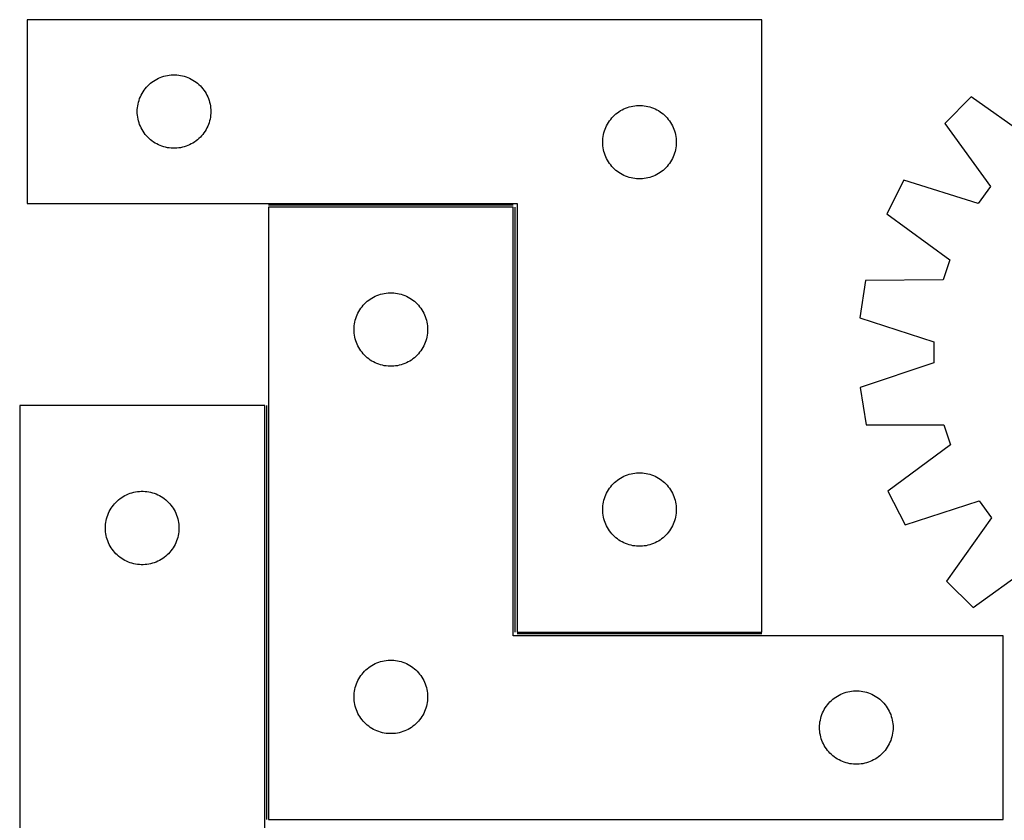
# Model space of a CAD drawing. Header units: millimetres. Extents: x 7 to 1493, y 7 to 2993.
# Tile 6 of 12: x 7 to 408, y 2663 to 2990. Entities that reach past the tile are written whole.
import ezdxf

# ---------------------------------------------------------------- set-up
doc = ezdxf.new("R2010")
doc.units = ezdxf.units.MM
doc.layers.add('COMMON', color=5, linetype='CONTINUOUS', true_color=0x0000ff)
doc.layers.add('CUT', color=7, linetype='CONTINUOUS', true_color=0x000000)

msp = doc.modelspace()

# ---------------------------------------------------------------- linework, layer by layer
at = {"layer": 'COMMON'}
for p, q in [((208.017783, 2913.81131), (108.017783, 2913.81131)), ((208.767784, 2739.56131), (208.767784, 2913.061309)), ((107.267782, 2832.018334), (107.267782, 2663.061309)), ((309.517784, 2738.81131), (209.517784, 2738.81131))]:
    msp.add_line(p, q, dxfattribs=at)
at = {"layer": 'CUT'}
for p, q in [((309.517784, 2989.56131), (9.517784, 2989.56131)), ((9.517784, 2989.56131), (9.517784, 2914.56131)), ((309.517784, 2739.56131), (309.517784, 2989.56131)), ((63.866866, 2965.956169), (64.589648, 2966.228648)), ((64.589648, 2966.228648), (65.3255, 2966.463558)), ((65.3255, 2966.463558), (66.072468, 2966.660276)), ((66.072468, 2966.660276), (66.828573, 2966.818279)), ((66.828573, 2966.818279), (67.591809, 2966.93715)), ((67.591809, 2966.93715), (68.360152, 2967.016573)), ((68.360152, 2967.016573), (69.131565, 2967.056337)), ((69.131565, 2967.056337), (69.904003, 2967.056337)), ((69.904003, 2967.056337), (70.675416, 2967.016573)), ((70.675416, 2967.016573), (71.443759, 2966.93715)), ((71.443759, 2966.93715), (72.206995, 2966.818279)), ((72.206995, 2966.818279), (72.9631, 2966.660276)), ((72.9631, 2966.660276), (73.710069, 2966.463558)), ((73.710069, 2966.463558), (74.44592, 2966.228648)), ((74.44592, 2966.228648), (75.168702, 2965.956169)), ((58.250805, 2961.963592), (58.775501, 2962.530472)), ((58.775501, 2962.530472), (59.328684, 2963.06959)), ((59.328684, 2963.06959), (59.908886, 2963.579517)), ((59.908886, 2963.579517), (60.51457, 2964.058899)), ((60.51457, 2964.058899), (61.144128, 2964.506465)), ((61.144128, 2964.506465), (61.795892, 2964.921029)), ((61.795892, 2964.921029), (62.468133, 2965.301492)), ((62.468133, 2965.301492), (63.159068, 2965.646844)), ((63.159068, 2965.646844), (63.866866, 2965.956169)), ((75.168702, 2965.956169), (75.8765, 2965.646844)), ((75.8765, 2965.646844), (76.567435, 2965.301492)), ((76.567435, 2965.301492), (77.239676, 2964.921029)), ((77.239676, 2964.921029), (77.89144, 2964.506465)), ((77.89144, 2964.506465), (78.520998, 2964.058899)), ((78.520998, 2964.058899), (79.126682, 2963.579517)), ((79.126682, 2963.579517), (79.706884, 2963.06959)), ((79.706884, 2963.06959), (80.260067, 2962.530472)), ((80.260067, 2962.530472), (80.784763, 2961.963592)), ((55.77303, 2958.068119), (56.100478, 2958.767717)), ((56.100478, 2958.767717), (56.463505, 2959.449531)), ((56.463505, 2959.449531), (56.861151, 2960.111753)), ((56.861151, 2960.111753), (57.292359, 2960.752626)), ((57.292359, 2960.752626), (57.755987, 2961.370452)), ((57.755987, 2961.370452), (58.250805, 2961.963592)), ((80.784763, 2961.963592), (81.279581, 2961.370452)), ((81.279581, 2961.370452), (81.743209, 2960.752626)), ((81.743209, 2960.752626), (82.174417, 2960.111753)), ((82.174417, 2960.111753), (82.572063, 2959.449531)), ((82.572063, 2959.449531), (82.93509, 2958.767717)), ((82.93509, 2958.767717), (83.262538, 2958.068119)), ((394.941528, 2958.083514), (384.104419, 2947.161627)), ((420.81405, 2939.655617), (394.941528, 2958.083514)), ((54.597286, 2953.603625), (54.696466, 2954.369669)), ((54.696466, 2954.369669), (54.834949, 2955.129591)), ((54.834949, 2955.129591), (55.012368, 2955.881377)), ((55.012368, 2955.881377), (55.228253, 2956.623032)), ((55.228253, 2956.623032), (55.482032, 2957.352591)), ((55.482032, 2957.352591), (55.77303, 2958.068119)), ((83.262538, 2958.068119), (83.553536, 2957.352591)), ((83.553536, 2957.352591), (83.807315, 2956.623032)), ((83.807315, 2956.623032), (84.0232, 2955.881377)), ((84.0232, 2955.881377), (84.200619, 2955.129591)), ((84.200619, 2955.129591), (84.339102, 2954.369669)), ((84.339102, 2954.369669), (84.438282, 2953.603625)), ((255.3255, 2953.963558), (256.072468, 2954.160276)), ((256.072468, 2954.160276), (256.828573, 2954.318279)), ((256.828573, 2954.318279), (257.591809, 2954.43715)), ((257.591809, 2954.43715), (258.360152, 2954.516573)), ((258.360152, 2954.516573), (259.131565, 2954.556337)), ((259.131565, 2954.556337), (259.904003, 2954.556337)), ((259.904003, 2954.556337), (260.675416, 2954.516573)), ((260.675416, 2954.516573), (261.443759, 2954.43715)), ((261.443759, 2954.43715), (262.206995, 2954.318279)), ((262.206995, 2954.318279), (262.9631, 2954.160276)), ((262.9631, 2954.160276), (263.710069, 2953.963558)), ((54.517784, 2952.06131), (54.537673, 2952.833491)), ((54.537673, 2951.289129), (54.517784, 2952.06131)), ((54.537673, 2952.833491), (54.597286, 2953.603625)), ((54.597286, 2950.518995), (54.537673, 2951.289129)), ((54.696466, 2949.752951), (54.597286, 2950.518995)), ((84.438282, 2950.518995), (84.339102, 2949.752951)), ((84.438282, 2953.603625), (84.497895, 2952.833491)), ((84.497895, 2951.289129), (84.438282, 2950.518995)), ((84.497895, 2952.833491), (84.517784, 2952.06131)), ((84.517784, 2952.06131), (84.497895, 2951.289129)), ((248.775501, 2950.030472), (249.328684, 2950.56959)), ((249.328684, 2950.56959), (249.908886, 2951.079517)), ((249.908886, 2951.079517), (250.51457, 2951.558899)), ((250.51457, 2951.558899), (251.144128, 2952.006465)), ((251.144128, 2952.006465), (251.795892, 2952.421029)), ((251.795892, 2952.421029), (252.468133, 2952.801492)), ((252.468133, 2952.801492), (253.159068, 2953.146844)), ((253.159068, 2953.146844), (253.866866, 2953.456169)), ((253.866866, 2953.456169), (254.589648, 2953.728648)), ((254.589648, 2953.728648), (255.3255, 2953.963558)), ((263.710069, 2953.963558), (264.44592, 2953.728648)), ((264.44592, 2953.728648), (265.168702, 2953.456169)), ((265.168702, 2953.456169), (265.8765, 2953.146844)), ((265.8765, 2953.146844), (266.567435, 2952.801492)), ((266.567435, 2952.801492), (267.239676, 2952.421029)), ((267.239676, 2952.421029), (267.89144, 2952.006465)), ((267.89144, 2952.006465), (268.520998, 2951.558899)), ((268.520998, 2951.558899), (269.126682, 2951.079517)), ((269.126682, 2951.079517), (269.706884, 2950.56959)), ((269.706884, 2950.56959), (270.260067, 2950.030472)), ((54.834949, 2948.993029), (54.696466, 2949.752951)), ((55.012368, 2948.241243), (54.834949, 2948.993029)), ((55.228253, 2947.499587), (55.012368, 2948.241243)), ((55.482032, 2946.770029), (55.228253, 2947.499587)), ((55.77303, 2946.054501), (55.482032, 2946.770029)), ((56.100478, 2945.354903), (55.77303, 2946.054501)), ((83.262538, 2946.054501), (82.93509, 2945.354903)), ((83.553536, 2946.770029), (83.262538, 2946.054501)), ((83.807315, 2947.499587), (83.553536, 2946.770029)), ((84.0232, 2948.241243), (83.807315, 2947.499587)), ((84.200619, 2948.993029), (84.0232, 2948.241243)), ((84.339102, 2949.752951), (84.200619, 2948.993029)), ((245.77303, 2945.568119), (246.100478, 2946.267717)), ((246.100478, 2946.267717), (246.463505, 2946.949531)), ((246.463505, 2946.949531), (246.861151, 2947.611753)), ((246.861151, 2947.611753), (247.292359, 2948.252626)), ((247.292359, 2948.252626), (247.755987, 2948.870452)), ((247.755987, 2948.870452), (248.250805, 2949.463592)), ((248.250805, 2949.463592), (248.775501, 2950.030472)), ((270.260067, 2950.030472), (270.784763, 2949.463592)), ((270.784763, 2949.463592), (271.279581, 2948.870452)), ((271.279581, 2948.870452), (271.743209, 2948.252626)), ((271.743209, 2948.252626), (272.174417, 2947.611753)), ((272.174417, 2947.611753), (272.572063, 2946.949531)), ((272.572063, 2946.949531), (272.93509, 2946.267717)), ((272.93509, 2946.267717), (273.262538, 2945.568119)), ((384.104419, 2947.161627), (402.733359, 2921.433485)), ((56.463505, 2944.673089), (56.100478, 2945.354903)), ((56.861151, 2944.010867), (56.463505, 2944.673089)), ((57.292359, 2943.369993), (56.861151, 2944.010867)), ((57.755987, 2942.752168), (57.292359, 2943.369993)), ((58.250805, 2942.159028), (57.755987, 2942.752168)), ((58.775501, 2941.592148), (58.250805, 2942.159028)), ((80.784763, 2942.159028), (80.260067, 2941.592148)), ((81.279581, 2942.752168), (80.784763, 2942.159028)), ((81.743209, 2943.369993), (81.279581, 2942.752168)), ((82.174417, 2944.010867), (81.743209, 2943.369993)), ((82.572063, 2944.673089), (82.174417, 2944.010867)), ((82.93509, 2945.354903), (82.572063, 2944.673089)), ((244.696466, 2941.869669), (244.834949, 2942.629591)), ((244.834949, 2942.629591), (245.012368, 2943.381377)), ((245.012368, 2943.381377), (245.228253, 2944.123032)), ((245.228253, 2944.123032), (245.482032, 2944.852591)), ((245.482032, 2944.852591), (245.77303, 2945.568119)), ((273.262538, 2945.568119), (273.553536, 2944.852591)), ((273.553536, 2944.852591), (273.807315, 2944.123032)), ((273.807315, 2944.123032), (274.0232, 2943.381377)), ((274.0232, 2943.381377), (274.200619, 2942.629591)), ((274.200619, 2942.629591), (274.339102, 2941.869669)), ((59.328684, 2941.053029), (58.775501, 2941.592148)), ((59.908886, 2940.543103), (59.328684, 2941.053029)), ((60.51457, 2940.063721), (59.908886, 2940.543103)), ((61.144128, 2939.616155), (60.51457, 2940.063721)), ((61.795892, 2939.201591), (61.144128, 2939.616155)), ((62.468133, 2938.821128), (61.795892, 2939.201591)), ((63.159068, 2938.475776), (62.468133, 2938.821128)), ((63.866866, 2938.16645), (63.159068, 2938.475776)), ((64.589648, 2937.893972), (63.866866, 2938.16645)), ((75.168702, 2938.16645), (74.44592, 2937.893972)), ((75.8765, 2938.475776), (75.168702, 2938.16645)), ((76.567435, 2938.821128), (75.8765, 2938.475776)), ((77.239676, 2939.201591), (76.567435, 2938.821128)), ((77.89144, 2939.616155), (77.239676, 2939.201591)), ((78.520998, 2940.063721), (77.89144, 2939.616155)), ((79.126682, 2940.543103), (78.520998, 2940.063721)), ((79.706884, 2941.053029), (79.126682, 2940.543103)), ((80.260067, 2941.592148), (79.706884, 2941.053029)), ((244.517784, 2939.56131), (244.537673, 2940.333491)), ((244.537673, 2938.789129), (244.517784, 2939.56131)), ((244.537673, 2940.333491), (244.597286, 2941.103625)), ((244.597286, 2938.018995), (244.537673, 2938.789129)), ((244.597286, 2941.103625), (244.696466, 2941.869669)), ((244.696466, 2937.252951), (244.597286, 2938.018995)), ((274.339102, 2941.869669), (274.438282, 2941.103625)), ((274.438282, 2938.018995), (274.339102, 2937.252951)), ((274.438282, 2941.103625), (274.497895, 2940.333491)), ((274.497895, 2938.789129), (274.438282, 2938.018995)), ((274.497895, 2940.333491), (274.517784, 2939.56131)), ((274.517784, 2939.56131), (274.497895, 2938.789129)), ((65.3255, 2937.659062), (64.589648, 2937.893972)), ((66.072468, 2937.462344), (65.3255, 2937.659062)), ((66.828573, 2937.304341), (66.072468, 2937.462344)), ((67.591809, 2937.18547), (66.828573, 2937.304341)), ((68.360152, 2937.106047), (67.591809, 2937.18547)), ((69.131565, 2937.066283), (68.360152, 2937.106047)), ((69.904003, 2937.066283), (69.131565, 2937.066283)), ((70.675416, 2937.106047), (69.904003, 2937.066283)), ((71.443759, 2937.18547), (70.675416, 2937.106047)), ((72.206995, 2937.304341), (71.443759, 2937.18547)), ((72.9631, 2937.462344), (72.206995, 2937.304341)), ((73.710069, 2937.659062), (72.9631, 2937.462344)), ((74.44592, 2937.893972), (73.710069, 2937.659062)), ((244.834949, 2936.493029), (244.696466, 2937.252951)), ((245.012368, 2935.741243), (244.834949, 2936.493029)), ((245.228253, 2934.999587), (245.012368, 2935.741243)), ((245.482032, 2934.270029), (245.228253, 2934.999587)), ((245.77303, 2933.554501), (245.482032, 2934.270029)), ((273.553536, 2934.270029), (273.262538, 2933.554501)), ((273.807315, 2934.999587), (273.553536, 2934.270029)), ((274.0232, 2935.741243), (273.807315, 2934.999587)), ((274.200619, 2936.493029), (274.0232, 2935.741243)), ((274.339102, 2937.252951), (274.200619, 2936.493029)), ((246.100478, 2932.854903), (245.77303, 2933.554501)), ((246.463505, 2932.173089), (246.100478, 2932.854903)), ((246.861151, 2931.510867), (246.463505, 2932.173089)), ((247.292359, 2930.869993), (246.861151, 2931.510867)), ((247.755987, 2930.252168), (247.292359, 2930.869993)), ((248.250805, 2929.659028), (247.755987, 2930.252168)), ((271.279581, 2930.252168), (270.784763, 2929.659028)), ((271.743209, 2930.869993), (271.279581, 2930.252168)), ((272.174417, 2931.510867), (271.743209, 2930.869993)), ((272.572063, 2932.173089), (272.174417, 2931.510867)), ((272.93509, 2932.854903), (272.572063, 2932.173089)), ((273.262538, 2933.554501), (272.93509, 2932.854903)), ((248.775501, 2929.092148), (248.250805, 2929.659028)), ((249.328684, 2928.553029), (248.775501, 2929.092148)), ((249.908886, 2928.043103), (249.328684, 2928.553029)), ((250.51457, 2927.563721), (249.908886, 2928.043103)), ((251.144128, 2927.116155), (250.51457, 2927.563721)), ((251.795892, 2926.701591), (251.144128, 2927.116155)), ((252.468133, 2926.321128), (251.795892, 2926.701591)), ((253.159068, 2925.975776), (252.468133, 2926.321128)), ((253.866866, 2925.66645), (253.159068, 2925.975776)), ((265.8765, 2925.975776), (265.168702, 2925.66645)), ((266.567435, 2926.321128), (265.8765, 2925.975776)), ((267.239676, 2926.701591), (266.567435, 2926.321128)), ((267.89144, 2927.116155), (267.239676, 2926.701591)), ((268.520998, 2927.563721), (267.89144, 2927.116155)), ((269.126682, 2928.043103), (268.520998, 2927.563721)), ((269.706884, 2928.553029), (269.126682, 2928.043103)), ((270.260067, 2929.092148), (269.706884, 2928.553029)), ((270.784763, 2929.659028), (270.260067, 2929.092148)), ((254.589648, 2925.393972), (253.866866, 2925.66645)), ((255.3255, 2925.159062), (254.589648, 2925.393972)), ((256.072468, 2924.962344), (255.3255, 2925.159062)), ((256.828573, 2924.804341), (256.072468, 2924.962344)), ((257.591809, 2924.68547), (256.828573, 2924.804341)), ((258.360152, 2924.606047), (257.591809, 2924.68547)), ((259.131565, 2924.566283), (258.360152, 2924.606047)), ((259.904003, 2924.566283), (259.131565, 2924.566283)), ((260.675416, 2924.606047), (259.904003, 2924.566283)), ((261.443759, 2924.68547), (260.675416, 2924.606047)), ((262.206995, 2924.804341), (261.443759, 2924.68547)), ((262.9631, 2924.962344), (262.206995, 2924.804341)), ((263.710069, 2925.159062), (262.9631, 2924.962344)), ((264.44592, 2925.393972), (263.710069, 2925.159062)), ((265.168702, 2925.66645), (264.44592, 2925.393972)), ((367.419788, 2924.008034), (360.488132, 2910.271851)), ((397.720551, 2914.477112), (367.419788, 2924.008034)), ((402.733359, 2921.433485), (397.720551, 2914.477112)), ((9.517784, 2914.56131), (209.517784, 2914.56131)), ((209.517784, 2914.56131), (209.517784, 2739.56131)), ((208.017783, 2913.061309), (108.017783, 2913.061309)), ((108.017783, 2913.061309), (108.017783, 2663.061309)), ((208.017783, 2738.061309), (208.017783, 2913.061309)), ((360.488132, 2910.271851), (386.155741, 2891.559593)), ((386.155741, 2891.559593), (383.537915, 2883.394646)), ((351.774959, 2883.095641), (349.427277, 2867.889756)), ((383.537915, 2883.394646), (351.774959, 2883.095641)), ((154.572467, 2877.660275), (155.328572, 2877.818278)), ((155.328572, 2877.818278), (156.091808, 2877.937149)), ((156.091808, 2877.937149), (156.860151, 2878.016572)), ((156.860151, 2878.016572), (157.631564, 2878.056336)), ((157.631564, 2878.056336), (158.404002, 2878.056336)), ((158.404002, 2878.056336), (159.175415, 2878.016572)), ((159.175415, 2878.016572), (159.943758, 2877.937149)), ((159.943758, 2877.937149), (160.706994, 2877.818278)), ((160.706994, 2877.818278), (161.463099, 2877.660275)), ((147.2755, 2873.530471), (147.828683, 2874.069589)), ((147.828683, 2874.069589), (148.408885, 2874.579516)), ((148.408885, 2874.579516), (149.014569, 2875.058898)), ((149.014569, 2875.058898), (149.644127, 2875.506464)), ((149.644127, 2875.506464), (150.295891, 2875.921028)), ((150.295891, 2875.921028), (150.968132, 2876.301491)), ((150.968132, 2876.301491), (151.659067, 2876.646843)), ((151.659067, 2876.646843), (152.366865, 2876.956168)), ((152.366865, 2876.956168), (153.089647, 2877.228647)), ((153.089647, 2877.228647), (153.825499, 2877.463557)), ((153.825499, 2877.463557), (154.572467, 2877.660275)), ((161.463099, 2877.660275), (162.210068, 2877.463557)), ((162.210068, 2877.463557), (162.945919, 2877.228647)), ((162.945919, 2877.228647), (163.668701, 2876.956168)), ((163.668701, 2876.956168), (164.376499, 2876.646843)), ((164.376499, 2876.646843), (165.067434, 2876.301491)), ((165.067434, 2876.301491), (165.739675, 2875.921028)), ((165.739675, 2875.921028), (166.391439, 2875.506464)), ((166.391439, 2875.506464), (167.020997, 2875.058898)), ((167.020997, 2875.058898), (167.626681, 2874.579516)), ((167.626681, 2874.579516), (168.206883, 2874.069589)), ((168.206883, 2874.069589), (168.760066, 2873.530471)), ((144.273029, 2869.068118), (144.600477, 2869.767716)), ((144.600477, 2869.767716), (144.963504, 2870.44953)), ((144.963504, 2870.44953), (145.36115, 2871.111752)), ((145.36115, 2871.111752), (145.792358, 2871.752625)), ((145.792358, 2871.752625), (146.255986, 2872.370451)), ((146.255986, 2872.370451), (146.750804, 2872.963591)), ((146.750804, 2872.963591), (147.2755, 2873.530471)), ((168.760066, 2873.530471), (169.284762, 2872.963591)), ((169.284762, 2872.963591), (169.77958, 2872.370451)), ((169.77958, 2872.370451), (170.243208, 2871.752625)), ((170.243208, 2871.752625), (170.674416, 2871.111752)), ((170.674416, 2871.111752), (171.072062, 2870.44953)), ((171.072062, 2870.44953), (171.435089, 2869.767716)), ((171.435089, 2869.767716), (171.762537, 2869.068118)), ((143.196465, 2865.369668), (143.334948, 2866.12959)), ((143.334948, 2866.12959), (143.512367, 2866.881376)), ((143.512367, 2866.881376), (143.728252, 2867.623031)), ((143.728252, 2867.623031), (143.982031, 2868.35259)), ((143.982031, 2868.35259), (144.273029, 2869.068118)), ((171.762537, 2869.068118), (172.053535, 2868.35259)), ((172.053535, 2868.35259), (172.307314, 2867.623031)), ((172.307314, 2867.623031), (172.523199, 2866.881376)), ((172.523199, 2866.881376), (172.700618, 2866.12959)), ((172.700618, 2866.12959), (172.839101, 2865.369668)), ((349.427277, 2867.889756), (379.621029, 2858.025068)), ((143.017783, 2863.061309), (143.037672, 2863.83349)), ((143.037672, 2862.289128), (143.017783, 2863.061309)), ((143.037672, 2863.83349), (143.097285, 2864.603624)), ((143.097285, 2861.518994), (143.037672, 2862.289128)), ((143.097285, 2864.603624), (143.196465, 2865.369668)), ((172.839101, 2865.369668), (172.938281, 2864.603624)), ((172.938281, 2864.603624), (172.997894, 2863.83349)), ((172.997894, 2862.289128), (172.938281, 2861.518994)), ((172.997894, 2863.83349), (173.017783, 2863.061309)), ((173.017783, 2863.061309), (172.997894, 2862.289128)), ((143.196465, 2860.75295), (143.097285, 2861.518994)), ((143.334948, 2859.993028), (143.196465, 2860.75295)), ((143.512367, 2859.241242), (143.334948, 2859.993028)), ((143.728252, 2858.499586), (143.512367, 2859.241242)), ((143.982031, 2857.770028), (143.728252, 2858.499586)), ((144.273029, 2857.0545), (143.982031, 2857.770028)), ((172.053535, 2857.770028), (171.762537, 2857.0545)), ((172.307314, 2858.499586), (172.053535, 2857.770028)), ((172.523199, 2859.241242), (172.307314, 2858.499586)), ((172.700618, 2859.993028), (172.523199, 2859.241242)), ((172.839101, 2860.75295), (172.700618, 2859.993028)), ((172.938281, 2861.518994), (172.839101, 2860.75295)), ((379.621029, 2858.025068), (379.654436, 2849.450789)), ((144.600477, 2856.354902), (144.273029, 2857.0545)), ((144.963504, 2855.673088), (144.600477, 2856.354902)), ((145.36115, 2855.010866), (144.963504, 2855.673088)), ((145.792358, 2854.369992), (145.36115, 2855.010866)), ((146.255986, 2853.752167), (145.792358, 2854.369992)), ((146.750804, 2853.159027), (146.255986, 2853.752167)), ((169.77958, 2853.752167), (169.284762, 2853.159027)), ((170.243208, 2854.369992), (169.77958, 2853.752167)), ((170.674416, 2855.010866), (170.243208, 2854.369992)), ((171.072062, 2855.673088), (170.674416, 2855.010866)), ((171.435089, 2856.354902), (171.072062, 2855.673088)), ((171.762537, 2857.0545), (171.435089, 2856.354902)), ((147.2755, 2852.592147), (146.750804, 2853.159027)), ((147.828683, 2852.053028), (147.2755, 2852.592147)), ((148.408885, 2851.543102), (147.828683, 2852.053028)), ((149.014569, 2851.06372), (148.408885, 2851.543102)), ((149.644127, 2850.616154), (149.014569, 2851.06372)), ((150.295891, 2850.20159), (149.644127, 2850.616154)), ((150.968132, 2849.821127), (150.295891, 2850.20159)), ((151.659067, 2849.475775), (150.968132, 2849.821127)), ((165.067434, 2849.821127), (164.376499, 2849.475775)), ((165.739675, 2850.20159), (165.067434, 2849.821127)), ((166.391439, 2850.616154), (165.739675, 2850.20159)), ((167.020997, 2851.06372), (166.391439, 2850.616154)), ((167.626681, 2851.543102), (167.020997, 2851.06372)), ((168.206883, 2852.053028), (167.626681, 2851.543102)), ((168.760066, 2852.592147), (168.206883, 2852.053028)), ((169.284762, 2853.159027), (168.760066, 2852.592147)), ((152.366865, 2849.166449), (151.659067, 2849.475775)), ((153.089647, 2848.893971), (152.366865, 2849.166449)), ((153.825499, 2848.659061), (153.089647, 2848.893971)), ((154.572467, 2848.462343), (153.825499, 2848.659061)), ((155.328572, 2848.30434), (154.572467, 2848.462343)), ((156.091808, 2848.185469), (155.328572, 2848.30434)), ((156.860151, 2848.106046), (156.091808, 2848.185469)), ((157.631564, 2848.066282), (156.860151, 2848.106046)), ((158.404002, 2848.066282), (157.631564, 2848.066282)), ((159.175415, 2848.106046), (158.404002, 2848.066282)), ((159.943758, 2848.185469), (159.175415, 2848.106046)), ((160.706994, 2848.30434), (159.943758, 2848.185469)), ((161.463099, 2848.462343), (160.706994, 2848.30434)), ((162.210068, 2848.659061), (161.463099, 2848.462343)), ((162.945919, 2848.893971), (162.210068, 2848.659061)), ((163.668701, 2849.166449), (162.945919, 2848.893971)), ((164.376499, 2849.475775), (163.668701, 2849.166449)), ((379.654436, 2849.450789), (349.538468, 2839.351125)), ((349.538468, 2839.351125), (352.004566, 2824.163995)), ((106.517782, 2832.018334), (6.517782, 2832.018334)), ((6.517782, 2832.018334), (6.517782, 2582.018334)), ((106.517782, 2657.018334), (106.517782, 2832.018334)), ((352.004566, 2824.163995), (383.768887, 2824.112502)), ((383.768887, 2824.112502), (386.450257, 2815.968201)), ((386.450257, 2815.968201), (360.929237, 2797.056504)), ((249.908886, 2801.079517), (250.51457, 2801.558899)), ((250.51457, 2801.558899), (251.144128, 2802.006465)), ((251.144128, 2802.006465), (251.795892, 2802.421029)), ((251.795892, 2802.421029), (252.468133, 2802.801492)), ((252.468133, 2802.801492), (253.159068, 2803.146844)), ((253.159068, 2803.146844), (253.866866, 2803.456169)), ((253.866866, 2803.456169), (254.589648, 2803.728648)), ((254.589648, 2803.728648), (255.3255, 2803.963558)), ((255.3255, 2803.963558), (256.072468, 2804.160276)), ((256.072468, 2804.160276), (256.828573, 2804.318279)), ((256.828573, 2804.318279), (257.591809, 2804.43715)), ((257.591809, 2804.43715), (258.360152, 2804.516573)), ((258.360152, 2804.516573), (259.131565, 2804.556337)), ((259.131565, 2804.556337), (259.904003, 2804.556337)), ((259.904003, 2804.556337), (260.675416, 2804.516573)), ((260.675416, 2804.516573), (261.443759, 2804.43715)), ((261.443759, 2804.43715), (262.206995, 2804.318279)), ((262.206995, 2804.318279), (262.9631, 2804.160276)), ((262.9631, 2804.160276), (263.710069, 2803.963558)), ((263.710069, 2803.963558), (264.44592, 2803.728648)), ((264.44592, 2803.728648), (265.168702, 2803.456169)), ((265.168702, 2803.456169), (265.8765, 2803.146844)), ((265.8765, 2803.146844), (266.567435, 2802.801492)), ((266.567435, 2802.801492), (267.239676, 2802.421029)), ((267.239676, 2802.421029), (267.89144, 2802.006465)), ((267.89144, 2802.006465), (268.520998, 2801.558899)), ((268.520998, 2801.558899), (269.126682, 2801.079517)), ((246.463505, 2796.949531), (246.861151, 2797.611753)), ((246.861151, 2797.611753), (247.292359, 2798.252626)), ((247.292359, 2798.252626), (247.755987, 2798.870452)), ((247.755987, 2798.870452), (248.250805, 2799.463592)), ((248.250805, 2799.463592), (248.775501, 2800.030472)), ((248.775501, 2800.030472), (249.328684, 2800.56959)), ((249.328684, 2800.56959), (249.908886, 2801.079517)), ((269.126682, 2801.079517), (269.706884, 2800.56959)), ((269.706884, 2800.56959), (270.260067, 2800.030472)), ((270.260067, 2800.030472), (270.784763, 2799.463592)), ((270.784763, 2799.463592), (271.279581, 2798.870452)), ((271.279581, 2798.870452), (271.743209, 2798.252626)), ((271.743209, 2798.252626), (272.174417, 2797.611753)), ((272.174417, 2797.611753), (272.572063, 2796.949531)), ((46.328682, 2793.026615), (46.908884, 2793.536541)), ((46.908884, 2793.536541), (47.514568, 2794.015923)), ((47.514568, 2794.015923), (48.144126, 2794.46349)), ((48.144126, 2794.46349), (48.79589, 2794.878054)), ((48.79589, 2794.878054), (49.468131, 2795.258516)), ((49.468131, 2795.258516), (50.159066, 2795.603868)), ((50.159066, 2795.603868), (50.866864, 2795.913194)), ((50.866864, 2795.913194), (51.589646, 2796.185673)), ((51.589646, 2796.185673), (52.325498, 2796.420583)), ((52.325498, 2796.420583), (53.072466, 2796.6173)), ((53.072466, 2796.6173), (53.828571, 2796.775304)), ((53.828571, 2796.775304), (54.591807, 2796.894175)), ((54.591807, 2796.894175), (55.36015, 2796.973597)), ((55.36015, 2796.973597), (56.131563, 2797.013361)), ((56.131563, 2797.013361), (56.904001, 2797.013361)), ((56.904001, 2797.013361), (57.675414, 2796.973597)), ((57.675414, 2796.973597), (58.443757, 2796.894175)), ((58.443757, 2796.894175), (59.206993, 2796.775304)), ((59.206993, 2796.775304), (59.963098, 2796.6173)), ((59.963098, 2796.6173), (60.710067, 2796.420583)), ((60.710067, 2796.420583), (61.445918, 2796.185673)), ((61.445918, 2796.185673), (62.1687, 2795.913194)), ((62.1687, 2795.913194), (62.876498, 2795.603868)), ((62.876498, 2795.603868), (63.567433, 2795.258516)), ((63.567433, 2795.258516), (64.239674, 2794.878054)), ((64.239674, 2794.878054), (64.891438, 2794.46349)), ((64.891438, 2794.46349), (65.520996, 2794.015923)), ((65.520996, 2794.015923), (66.12668, 2793.536541)), ((66.12668, 2793.536541), (66.706882, 2793.026615)), ((244.834949, 2792.629591), (245.012368, 2793.381377)), ((245.012368, 2793.381377), (245.228253, 2794.123032)), ((245.228253, 2794.123032), (245.482032, 2794.852591)), ((245.482032, 2794.852591), (245.77303, 2795.568119)), ((245.77303, 2795.568119), (246.100478, 2796.267717)), ((246.100478, 2796.267717), (246.463505, 2796.949531)), ((272.572063, 2796.949531), (272.93509, 2796.267717)), ((272.93509, 2796.267717), (273.262538, 2795.568119)), ((273.262538, 2795.568119), (273.553536, 2794.852591)), ((273.553536, 2794.852591), (273.807315, 2794.123032)), ((273.807315, 2794.123032), (274.0232, 2793.381377)), ((274.0232, 2793.381377), (274.200619, 2792.629591)), ((360.929237, 2797.056504), (367.967717, 2783.374752)), ((43.100476, 2788.724741), (43.463503, 2789.406555)), ((43.463503, 2789.406555), (43.861149, 2790.068777)), ((43.861149, 2790.068777), (44.292357, 2790.709651)), ((44.292357, 2790.709651), (44.755985, 2791.327477)), ((44.755985, 2791.327477), (45.250803, 2791.920616)), ((45.250803, 2791.920616), (45.775499, 2792.487497)), ((45.775499, 2792.487497), (46.328682, 2793.026615)), ((66.706882, 2793.026615), (67.260065, 2792.487497)), ((67.260065, 2792.487497), (67.784761, 2791.920616)), ((67.784761, 2791.920616), (68.279579, 2791.327477)), ((68.279579, 2791.327477), (68.743207, 2790.709651)), ((68.743207, 2790.709651), (69.174415, 2790.068777)), ((69.174415, 2790.068777), (69.572061, 2789.406555)), ((69.572061, 2789.406555), (69.935088, 2788.724741)), ((244.517784, 2789.56131), (244.537673, 2790.333491)), ((244.537673, 2788.789129), (244.517784, 2789.56131)), ((244.537673, 2790.333491), (244.597286, 2791.103625)), ((244.597286, 2791.103625), (244.696466, 2791.869669)), ((244.696466, 2791.869669), (244.834949, 2792.629591)), ((274.200619, 2792.629591), (274.339102, 2791.869669)), ((274.339102, 2791.869669), (274.438282, 2791.103625)), ((274.438282, 2791.103625), (274.497895, 2790.333491)), ((274.497895, 2790.333491), (274.517784, 2789.56131)), ((274.517784, 2789.56131), (274.497895, 2788.789129)), ((367.967717, 2783.374752), (398.193294, 2793.141494)), ((398.193294, 2793.141494), (403.260155, 2786.224393)), ((41.834947, 2785.086615), (42.012366, 2785.838401)), ((42.012366, 2785.838401), (42.228251, 2786.580057)), ((42.228251, 2786.580057), (42.48203, 2787.309616)), ((42.48203, 2787.309616), (42.773028, 2788.025143)), ((42.773028, 2788.025143), (43.100476, 2788.724741)), ((69.935088, 2788.724741), (70.262536, 2788.025143)), ((70.262536, 2788.025143), (70.553534, 2787.309616)), ((70.553534, 2787.309616), (70.807313, 2786.580057)), ((70.807313, 2786.580057), (71.023198, 2785.838401)), ((71.023198, 2785.838401), (71.200617, 2785.086615)), ((244.597286, 2788.018995), (244.537673, 2788.789129)), ((244.696466, 2787.252951), (244.597286, 2788.018995)), ((244.834949, 2786.493029), (244.696466, 2787.252951)), ((245.012368, 2785.741243), (244.834949, 2786.493029)), ((245.228253, 2784.999587), (245.012368, 2785.741243)), ((274.0232, 2785.741243), (273.807315, 2784.999587)), ((274.200619, 2786.493029), (274.0232, 2785.741243)), ((274.339102, 2787.252951), (274.200619, 2786.493029)), ((274.438282, 2788.018995), (274.339102, 2787.252951)), ((274.497895, 2788.789129), (274.438282, 2788.018995)), ((403.260155, 2786.224393), (384.832259, 2760.351871)), ((41.517782, 2782.018334), (41.537671, 2782.790516)), ((41.537671, 2781.246153), (41.517782, 2782.018334)), ((41.537671, 2782.790516), (41.597284, 2783.560649)), ((41.597284, 2780.476019), (41.537671, 2781.246153)), ((41.597284, 2783.560649), (41.696464, 2784.326693)), ((41.696464, 2784.326693), (41.834947, 2785.086615)), ((71.200617, 2785.086615), (71.3391, 2784.326693)), ((71.3391, 2784.326693), (71.43828, 2783.560649)), ((71.43828, 2783.560649), (71.497893, 2782.790516)), ((71.497893, 2781.246153), (71.43828, 2780.476019)), ((71.497893, 2782.790516), (71.517782, 2782.018334)), ((71.517782, 2782.018334), (71.497893, 2781.246153)), ((245.482032, 2784.270029), (245.228253, 2784.999587)), ((245.77303, 2783.554501), (245.482032, 2784.270029)), ((246.100478, 2782.854903), (245.77303, 2783.554501)), ((246.463505, 2782.173089), (246.100478, 2782.854903)), ((246.861151, 2781.510867), (246.463505, 2782.173089)), ((247.292359, 2780.869993), (246.861151, 2781.510867)), ((272.174417, 2781.510867), (271.743209, 2780.869993)), ((272.572063, 2782.173089), (272.174417, 2781.510867)), ((272.93509, 2782.854903), (272.572063, 2782.173089)), ((273.262538, 2783.554501), (272.93509, 2782.854903)), ((273.553536, 2784.270029), (273.262538, 2783.554501)), ((273.807315, 2784.999587), (273.553536, 2784.270029)), ((41.696464, 2779.709976), (41.597284, 2780.476019)), ((41.834947, 2778.950053), (41.696464, 2779.709976)), ((42.012366, 2778.198268), (41.834947, 2778.950053)), ((42.228251, 2777.456612), (42.012366, 2778.198268)), ((42.48203, 2776.727053), (42.228251, 2777.456612)), ((70.807313, 2777.456612), (70.553534, 2776.727053)), ((71.023198, 2778.198268), (70.807313, 2777.456612)), ((71.200617, 2778.950053), (71.023198, 2778.198268)), ((71.3391, 2779.709976), (71.200617, 2778.950053)), ((71.43828, 2780.476019), (71.3391, 2779.709976)), ((247.755987, 2780.252168), (247.292359, 2780.869993)), ((248.250805, 2779.659028), (247.755987, 2780.252168)), ((248.775501, 2779.092148), (248.250805, 2779.659028)), ((249.328684, 2778.553029), (248.775501, 2779.092148)), ((249.908886, 2778.043103), (249.328684, 2778.553029)), ((250.51457, 2777.563721), (249.908886, 2778.043103)), ((251.144128, 2777.116155), (250.51457, 2777.563721)), ((268.520998, 2777.563721), (267.89144, 2777.116155)), ((269.126682, 2778.043103), (268.520998, 2777.563721)), ((269.706884, 2778.553029), (269.126682, 2778.043103)), ((270.260067, 2779.092148), (269.706884, 2778.553029)), ((270.784763, 2779.659028), (270.260067, 2779.092148)), ((271.279581, 2780.252168), (270.784763, 2779.659028)), ((271.743209, 2780.869993), (271.279581, 2780.252168)), ((42.773028, 2776.011526), (42.48203, 2776.727053)), ((43.100476, 2775.311928), (42.773028, 2776.011526)), ((43.463503, 2774.630113), (43.100476, 2775.311928)), ((43.861149, 2773.967892), (43.463503, 2774.630113)), ((44.292357, 2773.327018), (43.861149, 2773.967892)), ((44.755985, 2772.709192), (44.292357, 2773.327018)), ((68.743207, 2773.327018), (68.279579, 2772.709192)), ((69.174415, 2773.967892), (68.743207, 2773.327018)), ((69.572061, 2774.630113), (69.174415, 2773.967892)), ((69.935088, 2775.311928), (69.572061, 2774.630113)), ((70.262536, 2776.011526), (69.935088, 2775.311928)), ((70.553534, 2776.727053), (70.262536, 2776.011526)), ((251.795892, 2776.701591), (251.144128, 2777.116155)), ((252.468133, 2776.321128), (251.795892, 2776.701591)), ((253.159068, 2775.975776), (252.468133, 2776.321128)), ((253.866866, 2775.66645), (253.159068, 2775.975776)), ((254.589648, 2775.393972), (253.866866, 2775.66645)), ((255.3255, 2775.159062), (254.589648, 2775.393972)), ((256.072468, 2774.962344), (255.3255, 2775.159062)), ((256.828573, 2774.804341), (256.072468, 2774.962344)), ((257.591809, 2774.68547), (256.828573, 2774.804341)), ((258.360152, 2774.606047), (257.591809, 2774.68547)), ((259.131565, 2774.566283), (258.360152, 2774.606047)), ((259.904003, 2774.566283), (259.131565, 2774.566283)), ((260.675416, 2774.606047), (259.904003, 2774.566283)), ((261.443759, 2774.68547), (260.675416, 2774.606047)), ((262.206995, 2774.804341), (261.443759, 2774.68547)), ((262.9631, 2774.962344), (262.206995, 2774.804341)), ((263.710069, 2775.159062), (262.9631, 2774.962344)), ((264.44592, 2775.393972), (263.710069, 2775.159062)), ((265.168702, 2775.66645), (264.44592, 2775.393972)), ((265.8765, 2775.975776), (265.168702, 2775.66645)), ((266.567435, 2776.321128), (265.8765, 2775.975776)), ((267.239676, 2776.701591), (266.567435, 2776.321128)), ((267.89144, 2777.116155), (267.239676, 2776.701591)), ((45.250803, 2772.116053), (44.755985, 2772.709192)), ((45.775499, 2771.549172), (45.250803, 2772.116053)), ((46.328682, 2771.010054), (45.775499, 2771.549172)), ((46.908884, 2770.500128), (46.328682, 2771.010054)), ((47.514568, 2770.020746), (46.908884, 2770.500128)), ((48.144126, 2769.573179), (47.514568, 2770.020746)), ((48.79589, 2769.158615), (48.144126, 2769.573179)), ((64.891438, 2769.573179), (64.239674, 2769.158615)), ((65.520996, 2770.020746), (64.891438, 2769.573179)), ((66.12668, 2770.500128), (65.520996, 2770.020746)), ((66.706882, 2771.010054), (66.12668, 2770.500128)), ((67.260065, 2771.549172), (66.706882, 2771.010054)), ((67.784761, 2772.116053), (67.260065, 2771.549172)), ((68.279579, 2772.709192), (67.784761, 2772.116053)), ((49.468131, 2768.778152), (48.79589, 2769.158615)), ((50.159066, 2768.4328), (49.468131, 2768.778152)), ((50.866864, 2768.123475), (50.159066, 2768.4328)), ((51.589646, 2767.850996), (50.866864, 2768.123475)), ((52.325498, 2767.616086), (51.589646, 2767.850996)), ((53.072466, 2767.419369), (52.325498, 2767.616086)), ((53.828571, 2767.261365), (53.072466, 2767.419369)), ((54.591807, 2767.142494), (53.828571, 2767.261365)), ((55.36015, 2767.063072), (54.591807, 2767.142494)), ((56.131563, 2767.023307), (55.36015, 2767.063072)), ((56.904001, 2767.023307), (56.131563, 2767.023307)), ((57.675414, 2767.063072), (56.904001, 2767.023307)), ((58.443757, 2767.142494), (57.675414, 2767.063072)), ((59.206993, 2767.261365), (58.443757, 2767.142494)), ((59.963098, 2767.419369), (59.206993, 2767.261365)), ((60.710067, 2767.616086), (59.963098, 2767.419369)), ((61.445918, 2767.850996), (60.710067, 2767.616086)), ((62.1687, 2768.123475), (61.445918, 2767.850996)), ((62.876498, 2768.4328), (62.1687, 2768.123475)), ((63.567433, 2768.778152), (62.876498, 2768.4328)), ((64.239674, 2769.158615), (63.567433, 2768.778152)), ((395.754145, 2749.514761), (421.482288, 2768.143701)), ((384.832259, 2760.351871), (395.754145, 2749.514761)), ((408.017783, 2738.061309), (208.017783, 2738.061309)), ((209.517784, 2739.56131), (309.517784, 2739.56131)), ((408.017783, 2663.061309), (408.017783, 2738.061309)), ((148.408885, 2724.579516), (149.014569, 2725.058898)), ((149.014569, 2725.058898), (149.644127, 2725.506464)), ((149.644127, 2725.506464), (150.295891, 2725.921028)), ((150.295891, 2725.921028), (150.968132, 2726.301491)), ((150.968132, 2726.301491), (151.659067, 2726.646843)), ((151.659067, 2726.646843), (152.366865, 2726.956168)), ((152.366865, 2726.956168), (153.089647, 2727.228647)), ((153.089647, 2727.228647), (153.825499, 2727.463557)), ((153.825499, 2727.463557), (154.572467, 2727.660275)), ((154.572467, 2727.660275), (155.328572, 2727.818278)), ((155.328572, 2727.818278), (156.091808, 2727.937149)), ((156.091808, 2727.937149), (156.860151, 2728.016572)), ((156.860151, 2728.016572), (157.631564, 2728.056336)), ((157.631564, 2728.056336), (158.404002, 2728.056336)), ((158.404002, 2728.056336), (159.175415, 2728.016572)), ((159.175415, 2728.016572), (159.943758, 2727.937149)), ((159.943758, 2727.937149), (160.706994, 2727.818278)), ((160.706994, 2727.818278), (161.463099, 2727.660275)), ((161.463099, 2727.660275), (162.210068, 2727.463557)), ((162.210068, 2727.463557), (162.945919, 2727.228647)), ((162.945919, 2727.228647), (163.668701, 2726.956168)), ((163.668701, 2726.956168), (164.376499, 2726.646843)), ((164.376499, 2726.646843), (165.067434, 2726.301491)), ((165.067434, 2726.301491), (165.739675, 2725.921028)), ((165.739675, 2725.921028), (166.391439, 2725.506464)), ((166.391439, 2725.506464), (167.020997, 2725.058898)), ((167.020997, 2725.058898), (167.626681, 2724.579516)), ((144.963504, 2720.44953), (145.36115, 2721.111752)), ((145.36115, 2721.111752), (145.792358, 2721.752625)), ((145.792358, 2721.752625), (146.255986, 2722.370451)), ((146.255986, 2722.370451), (146.750804, 2722.963591)), ((146.750804, 2722.963591), (147.2755, 2723.530471)), ((147.2755, 2723.530471), (147.828683, 2724.069589)), ((147.828683, 2724.069589), (148.408885, 2724.579516)), ((167.626681, 2724.579516), (168.206883, 2724.069589)), ((168.206883, 2724.069589), (168.760066, 2723.530471)), ((168.760066, 2723.530471), (169.284762, 2722.963591)), ((169.284762, 2722.963591), (169.77958, 2722.370451)), ((169.77958, 2722.370451), (170.243208, 2721.752625)), ((170.243208, 2721.752625), (170.674416, 2721.111752)), ((170.674416, 2721.111752), (171.072062, 2720.44953)), ((143.512367, 2716.881376), (143.728252, 2717.623031)), ((143.728252, 2717.623031), (143.982031, 2718.35259)), ((143.982031, 2718.35259), (144.273029, 2719.068118)), ((144.273029, 2719.068118), (144.600477, 2719.767716)), ((144.600477, 2719.767716), (144.963504, 2720.44953)), ((171.072062, 2720.44953), (171.435089, 2719.767716)), ((171.435089, 2719.767716), (171.762537, 2719.068118)), ((171.762537, 2719.068118), (172.053535, 2718.35259)), ((172.053535, 2718.35259), (172.307314, 2717.623031)), ((172.307314, 2717.623031), (172.523199, 2716.881376)), ((143.017783, 2713.061309), (143.037672, 2713.83349)), ((143.037672, 2712.289128), (143.017783, 2713.061309)), ((143.037672, 2713.83349), (143.097285, 2714.603624)), ((143.097285, 2714.603624), (143.196465, 2715.369668)), ((143.196465, 2715.369668), (143.334948, 2716.12959)), ((143.334948, 2716.12959), (143.512367, 2716.881376)), ((172.523199, 2716.881376), (172.700618, 2716.12959)), ((172.700618, 2716.12959), (172.839101, 2715.369668)), ((172.839101, 2715.369668), (172.938281, 2714.603624)), ((172.938281, 2714.603624), (172.997894, 2713.83349)), ((172.997894, 2713.83349), (173.017783, 2713.061309)), ((173.017783, 2713.061309), (172.997894, 2712.289128)), ((339.014569, 2712.558898), (339.644127, 2713.006464)), ((339.644127, 2713.006464), (340.295891, 2713.421028)), ((340.295891, 2713.421028), (340.968132, 2713.801491)), ((340.968132, 2713.801491), (341.659067, 2714.146843)), ((341.659067, 2714.146843), (342.366865, 2714.456168)), ((342.366865, 2714.456168), (343.089647, 2714.728647)), ((343.089647, 2714.728647), (343.825499, 2714.963557)), ((343.825499, 2714.963557), (344.572467, 2715.160275)), ((344.572467, 2715.160275), (345.328572, 2715.318278)), ((345.328572, 2715.318278), (346.091808, 2715.437149)), ((346.091808, 2715.437149), (346.860151, 2715.516572)), ((346.860151, 2715.516572), (347.631564, 2715.556336)), ((347.631564, 2715.556336), (348.404002, 2715.556336)), ((348.404002, 2715.556336), (349.175415, 2715.516572)), ((349.175415, 2715.516572), (349.943758, 2715.437149)), ((349.943758, 2715.437149), (350.706994, 2715.318278)), ((350.706994, 2715.318278), (351.463099, 2715.160275)), ((351.463099, 2715.160275), (352.210068, 2714.963557)), ((352.210068, 2714.963557), (352.945919, 2714.728647)), ((352.945919, 2714.728647), (353.668701, 2714.456168)), ((353.668701, 2714.456168), (354.376499, 2714.146843)), ((354.376499, 2714.146843), (355.067434, 2713.801491)), ((355.067434, 2713.801491), (355.739675, 2713.421028)), ((355.739675, 2713.421028), (356.391439, 2713.006464)), ((356.391439, 2713.006464), (357.020997, 2712.558898)), ((143.097285, 2711.518994), (143.037672, 2712.289128)), ((143.196465, 2710.75295), (143.097285, 2711.518994)), ((143.334948, 2709.993028), (143.196465, 2710.75295)), ((143.512367, 2709.241242), (143.334948, 2709.993028)), ((143.728252, 2708.499586), (143.512367, 2709.241242)), ((172.523199, 2709.241242), (172.307314, 2708.499586)), ((172.700618, 2709.993028), (172.523199, 2709.241242)), ((172.839101, 2710.75295), (172.700618, 2709.993028)), ((172.938281, 2711.518994), (172.839101, 2710.75295)), ((172.997894, 2712.289128), (172.938281, 2711.518994)), ((335.36115, 2708.611752), (335.792358, 2709.252625)), ((335.792358, 2709.252625), (336.255986, 2709.870451)), ((336.255986, 2709.870451), (336.750804, 2710.463591)), ((336.750804, 2710.463591), (337.2755, 2711.030471)), ((337.2755, 2711.030471), (337.828683, 2711.569589)), ((337.828683, 2711.569589), (338.408885, 2712.079516)), ((338.408885, 2712.079516), (339.014569, 2712.558898)), ((357.020997, 2712.558898), (357.626681, 2712.079516)), ((357.626681, 2712.079516), (358.206883, 2711.569589)), ((358.206883, 2711.569589), (358.760066, 2711.030471)), ((358.760066, 2711.030471), (359.284762, 2710.463591)), ((359.284762, 2710.463591), (359.77958, 2709.870451)), ((359.77958, 2709.870451), (360.243208, 2709.252625)), ((360.243208, 2709.252625), (360.674416, 2708.611752)), ((143.982031, 2707.770028), (143.728252, 2708.499586)), ((144.273029, 2707.0545), (143.982031, 2707.770028)), ((144.600477, 2706.354902), (144.273029, 2707.0545)), ((144.963504, 2705.673088), (144.600477, 2706.354902)), ((145.36115, 2705.010866), (144.963504, 2705.673088)), ((145.792358, 2704.369992), (145.36115, 2705.010866)), ((170.674416, 2705.010866), (170.243208, 2704.369992)), ((171.072062, 2705.673088), (170.674416, 2705.010866)), ((171.435089, 2706.354902), (171.072062, 2705.673088)), ((171.762537, 2707.0545), (171.435089, 2706.354902)), ((172.053535, 2707.770028), (171.762537, 2707.0545)), ((172.307314, 2708.499586), (172.053535, 2707.770028)), ((333.512367, 2704.381376), (333.728252, 2705.123031)), ((333.728252, 2705.123031), (333.982031, 2705.85259)), ((333.982031, 2705.85259), (334.273029, 2706.568118)), ((334.273029, 2706.568118), (334.600477, 2707.267716)), ((334.600477, 2707.267716), (334.963504, 2707.94953)), ((334.963504, 2707.94953), (335.36115, 2708.611752)), ((360.674416, 2708.611752), (361.072062, 2707.94953)), ((361.072062, 2707.94953), (361.435089, 2707.267716)), ((361.435089, 2707.267716), (361.762537, 2706.568118)), ((361.762537, 2706.568118), (362.053535, 2705.85259)), ((362.053535, 2705.85259), (362.307314, 2705.123031)), ((362.307314, 2705.123031), (362.523199, 2704.381376)), ((146.255986, 2703.752167), (145.792358, 2704.369992)), ((146.750804, 2703.159027), (146.255986, 2703.752167)), ((147.2755, 2702.592147), (146.750804, 2703.159027)), ((147.828683, 2702.053028), (147.2755, 2702.592147)), ((148.408885, 2701.543102), (147.828683, 2702.053028)), ((149.014569, 2701.06372), (148.408885, 2701.543102)), ((149.644127, 2700.616154), (149.014569, 2701.06372)), ((167.020997, 2701.06372), (166.391439, 2700.616154)), ((167.626681, 2701.543102), (167.020997, 2701.06372)), ((168.206883, 2702.053028), (167.626681, 2701.543102)), ((168.760066, 2702.592147), (168.206883, 2702.053028)), ((169.284762, 2703.159027), (168.760066, 2702.592147)), ((169.77958, 2703.752167), (169.284762, 2703.159027)), ((170.243208, 2704.369992), (169.77958, 2703.752167)), ((333.017783, 2700.561309), (333.037672, 2701.33349)), ((333.037672, 2701.33349), (333.097285, 2702.103624)), ((333.097285, 2702.103624), (333.196465, 2702.869668)), ((333.196465, 2702.869668), (333.334948, 2703.62959)), ((333.334948, 2703.62959), (333.512367, 2704.381376)), ((362.523199, 2704.381376), (362.700618, 2703.62959)), ((362.700618, 2703.62959), (362.839101, 2702.869668)), ((362.839101, 2702.869668), (362.938281, 2702.103624)), ((362.938281, 2702.103624), (362.997894, 2701.33349)), ((362.997894, 2701.33349), (363.017783, 2700.561309)), ((150.295891, 2700.20159), (149.644127, 2700.616154)), ((150.968132, 2699.821127), (150.295891, 2700.20159)), ((151.659067, 2699.475775), (150.968132, 2699.821127)), ((152.366865, 2699.166449), (151.659067, 2699.475775)), ((153.089647, 2698.893971), (152.366865, 2699.166449)), ((153.825499, 2698.659061), (153.089647, 2698.893971)), ((154.572467, 2698.462343), (153.825499, 2698.659061)), ((155.328572, 2698.30434), (154.572467, 2698.462343)), ((156.091808, 2698.185469), (155.328572, 2698.30434)), ((156.860151, 2698.106046), (156.091808, 2698.185469)), ((157.631564, 2698.066282), (156.860151, 2698.106046)), ((158.404002, 2698.066282), (157.631564, 2698.066282)), ((159.175415, 2698.106046), (158.404002, 2698.066282)), ((159.943758, 2698.185469), (159.175415, 2698.106046)), ((160.706994, 2698.30434), (159.943758, 2698.185469)), ((161.463099, 2698.462343), (160.706994, 2698.30434)), ((162.210068, 2698.659061), (161.463099, 2698.462343)), ((162.945919, 2698.893971), (162.210068, 2698.659061)), ((163.668701, 2699.166449), (162.945919, 2698.893971)), ((164.376499, 2699.475775), (163.668701, 2699.166449)), ((165.067434, 2699.821127), (164.376499, 2699.475775)), ((165.739675, 2700.20159), (165.067434, 2699.821127)), ((166.391439, 2700.616154), (165.739675, 2700.20159)), ((333.037672, 2699.789128), (333.017783, 2700.561309)), ((333.097285, 2699.018994), (333.037672, 2699.789128)), ((333.196465, 2698.25295), (333.097285, 2699.018994)), ((333.334948, 2697.493028), (333.196465, 2698.25295)), ((333.512367, 2696.741242), (333.334948, 2697.493028)), ((362.700618, 2697.493028), (362.523199, 2696.741242)), ((362.839101, 2698.25295), (362.700618, 2697.493028)), ((362.938281, 2699.018994), (362.839101, 2698.25295)), ((362.997894, 2699.789128), (362.938281, 2699.018994)), ((363.017783, 2700.561309), (362.997894, 2699.789128)), ((333.728252, 2695.999586), (333.512367, 2696.741242)), ((333.982031, 2695.270028), (333.728252, 2695.999586)), ((334.273029, 2694.5545), (333.982031, 2695.270028)), ((334.600477, 2693.854902), (334.273029, 2694.5545)), ((334.963504, 2693.173088), (334.600477, 2693.854902)), ((335.36115, 2692.510866), (334.963504, 2693.173088)), ((361.072062, 2693.173088), (360.674416, 2692.510866)), ((361.435089, 2693.854902), (361.072062, 2693.173088)), ((361.762537, 2694.5545), (361.435089, 2693.854902)), ((362.053535, 2695.270028), (361.762537, 2694.5545)), ((362.307314, 2695.999586), (362.053535, 2695.270028)), ((362.523199, 2696.741242), (362.307314, 2695.999586)), ((335.792358, 2691.869992), (335.36115, 2692.510866)), ((336.255986, 2691.252167), (335.792358, 2691.869992)), ((336.750804, 2690.659027), (336.255986, 2691.252167)), ((337.2755, 2690.092147), (336.750804, 2690.659027)), ((337.828683, 2689.553028), (337.2755, 2690.092147)), ((338.408885, 2689.043102), (337.828683, 2689.553028)), ((339.014569, 2688.56372), (338.408885, 2689.043102)), ((357.626681, 2689.043102), (357.020997, 2688.56372)), ((358.206883, 2689.553028), (357.626681, 2689.043102)), ((358.760066, 2690.092147), (358.206883, 2689.553028)), ((359.284762, 2690.659027), (358.760066, 2690.092147)), ((359.77958, 2691.252167), (359.284762, 2690.659027)), ((360.243208, 2691.869992), (359.77958, 2691.252167)), ((360.674416, 2692.510866), (360.243208, 2691.869992)), ((339.644127, 2688.116154), (339.014569, 2688.56372)), ((340.295891, 2687.70159), (339.644127, 2688.116154)), ((340.968132, 2687.321127), (340.295891, 2687.70159)), ((341.659067, 2686.975775), (340.968132, 2687.321127)), ((342.366865, 2686.666449), (341.659067, 2686.975775)), ((343.089647, 2686.393971), (342.366865, 2686.666449)), ((343.825499, 2686.159061), (343.089647, 2686.393971)), ((344.572467, 2685.962343), (343.825499, 2686.159061)), ((345.328572, 2685.80434), (344.572467, 2685.962343)), ((346.091808, 2685.685469), (345.328572, 2685.80434)), ((346.860151, 2685.606046), (346.091808, 2685.685469)), ((347.631564, 2685.566282), (346.860151, 2685.606046)), ((348.404002, 2685.566282), (347.631564, 2685.566282)), ((349.175415, 2685.606046), (348.404002, 2685.566282)), ((349.943758, 2685.685469), (349.175415, 2685.606046)), ((350.706994, 2685.80434), (349.943758, 2685.685469)), ((351.463099, 2685.962343), (350.706994, 2685.80434)), ((352.210068, 2686.159061), (351.463099, 2685.962343)), ((352.945919, 2686.393971), (352.210068, 2686.159061)), ((353.668701, 2686.666449), (352.945919, 2686.393971)), ((354.376499, 2686.975775), (353.668701, 2686.666449)), ((355.067434, 2687.321127), (354.376499, 2686.975775)), ((355.739675, 2687.70159), (355.067434, 2687.321127)), ((356.391439, 2688.116154), (355.739675, 2687.70159)), ((357.020997, 2688.56372), (356.391439, 2688.116154)), ((108.017783, 2663.061309), (408.017783, 2663.061309))]:
    msp.add_line(p, q, dxfattribs=at)

doc.saveas('drawing.dxf')
